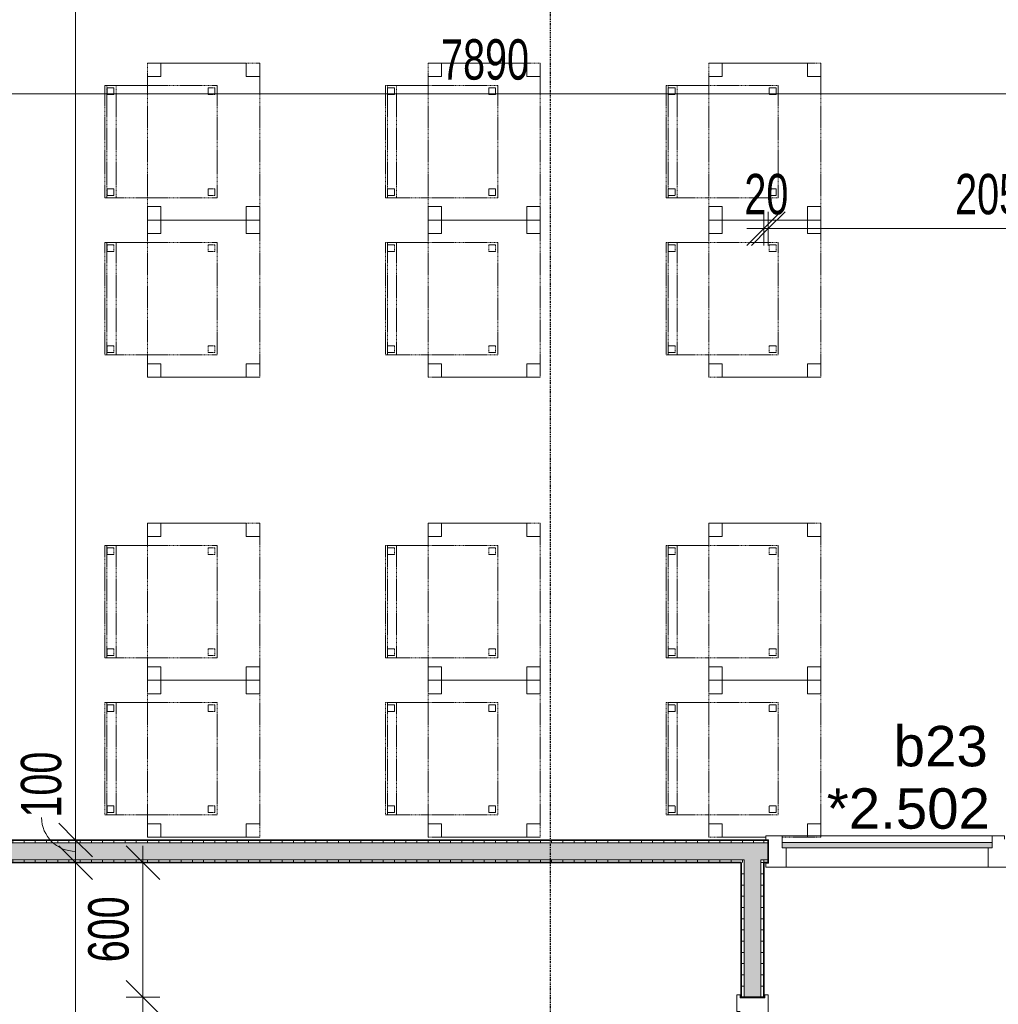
# Model space of a CAD drawing. Header units: millimetres. Extents: x -80560 to 110805, y -11020 to 52719.
# Tile 84 of 182: x 37931 to 42290, y 39018 to 43406. Entities that reach past the tile are written whole.
import ezdxf

# ---------------------------------------------------------------- set-up
doc = ezdxf.new("R2010")
doc.units = ezdxf.units.MM
doc.linetypes.add('CENTER2', pattern=[20, 8, -4, 4, -4])
doc.linetypes.add('DASHED2', pattern=[6, 4, -2])
for name, color, linetype, lineweight in [('A-ANNO-DIMS', 211, 'Continuous', 9), ('A-ANNO-DIMS-100', 211, 'Continuous', 9), ('A-DOOR', 31, 'Continuous', 18), ('A-GLAZ', 151, 'Continuous', 18), ('A-GLAZ-IDEN', 152, 'Continuous', 18), ('A-WALL', 113, 'Continuous', 35), ('A-WALL-PATT', 111, 'Continuous', 35), ('I-FURN', 30, 'Continuous', 18), ('I-WALL', 2, 'Continuous', 18), ('S-GRID', 1, 'Continuous', 9)]:
    doc.layers.add(name, color=color, linetype=linetype, lineweight=lineweight)
doc.styles.add('Arial', font='arial.ttf', dxfattribs={"height": 180})
doc.styles.add('Arial_6', font='arial.ttf', dxfattribs={"width": 0.7, "height": 180})
doc.dimstyles.new('n3o_1_8', dxfattribs={"dimscale": 304.8, "dimtxt": 183.646692, "dimasz": 0.492126, "dimexe": 0.246063, "dimexo": 0.0625, "dimgap": 0.032808, "dimtad": 1, "dimdec": 0, "dimdsep": 46, "dimtxsty": 'Arial_6', "dimblk1": 'OBLIQUE', "dimblk2": 'OBLIQUE', "dimsah": 1, "dimcen": 0.09, "dimdle": 0.246063, "dimazin": 0, "dimtfac": 1, "dimtdec": 4, "dimtix": 1, "dimtmove": 0, "dimatfit": 3, "dimfxl": 0.246063, "dimfxlon": 1, "dimtvp": 1, "dimtolj": 1, "dimtzin": 0, "dimarcsym": 2})
doc.dimstyles.new('n3o_1_8_1', dxfattribs={"dimscale": 304.8, "dimtxt": 183.646692, "dimasz": 0.492126, "dimexe": 0.246063, "dimexo": 0.0625, "dimgap": 0.032808, "dimtad": 1, "dimdec": 0, "dimdsep": 46, "dimtxsty": 'Arial_6', "dimblk1": 'OBLIQUE', "dimblk2": 'OBLIQUE', "dimsah": 1, "dimcen": 0.09, "dimdle": 0.246063, "dimazin": 0, "dimtfac": 1, "dimtdec": 4, "dimtix": 1, "dimtmove": 1, "dimatfit": 3, "dimfxl": 0.246063, "dimfxlon": 1, "dimtvp": 1, "dimtolj": 1, "dimtzin": 0, "dimarcsym": 2})
doc.dimstyles.new('n3o_1_8_3', dxfattribs={"dimscale": 304.8, "dimtxt": 183.646692, "dimasz": 0.492126, "dimexe": 0.246063, "dimexo": 0.0625, "dimgap": 0.032808, "dimtad": 1, "dimdec": 0, "dimdsep": 46, "dimtxsty": 'Arial_6', "dimblk1": 'OBLIQUE', "dimblk2": 'OBLIQUE', "dimsah": 1, "dimcen": 0.09, "dimdle": 0.246063, "dimazin": 0, "dimtfac": 1, "dimtdec": 4, "dimtix": 1, "dimtmove": 0, "dimatfit": 3, "dimfxl": 0.246063, "dimfxlon": 1, "dimtvp": 1, "dimtolj": 1, "dimtzin": 0, "dimarcsym": 2})
doc.dimstyles.new('n3o_1_8_4', dxfattribs={"dimscale": 304.8, "dimtxt": 183.646692, "dimasz": 0.492126, "dimexe": 0.246063, "dimexo": 0.0625, "dimgap": 0.032808, "dimtad": 1, "dimdec": 0, "dimdsep": 46, "dimtxsty": 'Arial_6', "dimblk1": 'OBLIQUE', "dimblk2": 'OBLIQUE', "dimsah": 1, "dimcen": 0.09, "dimdle": 0.246063, "dimazin": 0, "dimtfac": 1, "dimtdec": 4, "dimtix": 1, "dimtmove": 0, "dimatfit": 3, "dimfxl": 0.246063, "dimfxlon": 1, "dimtvp": 1, "dimtolj": 1, "dimtzin": 0, "dimarcsym": 2})
pattern_1 = [(3e-13, (41144.82, 37400), (-3e-13, 50), [])]
pattern_2 = [(90, (38650.07, 39650), (-50, 2e-13), [])]
pattern_3 = [(270, (46544.82, 39750), (50, 2e-13), [])]

# ---------------------------------------------------------------- blocks, each defined once
blk = doc.blocks.new('82_tafel1 - tafel 500x700 2-30673039-DO_02 tweede verdieping')
at = {"layer": 'I-FURN', "linetype": 'DASHED2'}
for p, q in [((350, 250), (-350, 250)), ((-350, 250), (-350, -250)), ((350, 250), (-350, 250)), ((-350, 250), (-350, -250)), ((-350, 250), (-350, 190)), ((-290, 250), (-350, 250)), ((-290, 190), (-290, 250)), ((-290, 250), (290, 250)), ((-290, 250), (-290, 190)), ((290, 250), (290, 190)), ((290, 190), (290, 250)), ((350, 250), (290, 250)), ((350, -250), (350, 250)), ((350, -250), (350, 250)), ((350, 190), (350, 250)), ((-350, -190), (-350, 190)), ((-350, 190), (-290, 190)), ((-290, 190), (-350, 190)), ((290, 190), (350, 190)), ((350, 190), (290, 190)), ((350, 190), (350, -190)), ((-290, -190), (-350, -190)), ((-350, -190), (-290, -190)), ((-350, -190), (-350, -250)), ((-290, -250), (-290, -190)), ((-290, -190), (-290, -250)), ((350, -190), (290, -190)), ((290, -190), (290, -250)), ((290, -250), (290, -190)), ((290, -190), (350, -190)), ((350, -250), (350, -190)), ((-350, -250), (350, -250)), ((-350, -250), (350, -250)), ((-350, -250), (-290, -250)), ((290, -250), (-290, -250)), ((290, -250), (350, -250))]:
    blk.add_line(p, q, dxfattribs=at)
blk = doc.blocks.new('82_zitmeubel - stoel 500x500-V277-DO_02 tweede verdieping')
at = {"layer": 'I-FURN', "linetype": 'DASHED2'}
for p, q in [((-192.1, -73), (-192.1, 237)), ((-192.1, 237), (-192.1, -73)), ((-192.1, 237), (307.9, 237)), ((-192.1, 237), (307.9, 237)), ((-182.1, 226), (-182.1, 198)), ((-182.1, 198), (-182.1, 226)), ((-153.1, 227), (-181.1, 227)), ((-181.1, 227), (-153.1, 227)), ((-152.1, 198), (-152.1, 226)), ((-152.1, 226), (-152.1, 198)), ((267.9, 226), (267.9, 198)), ((267.9, 198), (267.9, 226)), ((296.9, 227), (268.9, 227)), ((268.9, 227), (296.9, 227)), ((297.9, 198), (297.9, 226)), ((297.9, 226), (297.9, 198)), ((307.9, 237), (307.9, -73)), ((307.9, -73), (307.9, 237)), ((-181.1, 197), (-153.1, 197)), ((-153.1, 197), (-181.1, 197)), ((268.9, 197), (296.9, 197)), ((296.9, 197), (268.9, 197)), ((-192.1, -213), (-192.1, -73)), ((-192.1, -73), (-192.1, -263)), ((307.9, -73), (307.9, -213)), ((307.9, -263), (307.9, -73)), ((-192.1, -254.1), (-192.1, -213)), ((307.9, -213), (-192.1, -213)), ((307.9, -213), (307.9, -254.1)), ((-192.1, -263), (-192.1, -254.1)), ((307.9, -254.1), (-192.1, -254.1)), ((-192.1, -263), (307.9, -263)), ((-192.1, -263), (307.9, -263)), ((-182.1, -224), (-182.1, -252)), ((-182.1, -252), (-182.1, -224)), ((-153.1, -223), (-181.1, -223)), ((-181.1, -223), (-153.1, -223)), ((-181.1, -253), (-153.1, -253)), ((-153.1, -253), (-181.1, -253)), ((-152.1, -252), (-152.1, -224)), ((-152.1, -224), (-152.1, -252)), ((267.9, -224), (267.9, -252)), ((267.9, -252), (267.9, -224)), ((296.9, -223), (268.9, -223)), ((268.9, -223), (296.9, -223)), ((268.9, -253), (296.9, -253)), ((296.9, -253), (268.9, -253)), ((297.9, -252), (297.9, -224)), ((297.9, -224), (297.9, -252)), ((307.9, -254.1), (307.9, -263))]:
    blk.add_line(p, q, dxfattribs=at)
for centre, start, end in [((-181.1, 226), 90, 180), ((-181.1, 226), 90, 180), ((-153.1, 226), 360, 90), ((-153.1, 226), 360, 90), ((268.9, 226), 90, 180), ((268.9, 226), 90, 180), ((296.9, 226), 360, 90), ((296.9, 226), 360, 90), ((-181.1, 198), 180, 270), ((-181.1, 198), 180, 270), ((-153.1, 198), 270, 0), ((-153.1, 198), 270, 0), ((268.9, 198), 180, 270), ((268.9, 198), 180, 270), ((296.9, 198), 270, 360), ((296.9, 198), 270, 360), ((-181.1, -224), 90, 180), ((-181.1, -224), 90, 180), ((-181.1, -252), 180, 270), ((-181.1, -252), 180, 270), ((-153.1, -224), 0, 90), ((-153.1, -224), 0, 90), ((-153.1, -252), 270, 0), ((-153.1, -252), 270, 0), ((268.9, -224), 90, 180), ((268.9, -224), 90, 180), ((268.9, -252), 180, 240), ((268.9, -252), 180, 270), ((268.9, -252), 240, 255), ((268.9, -252), 255, 270), ((296.9, -224), 0, 90), ((296.9, -224), 0, 90), ((296.9, -252), 270, 0), ((296.9, -252), 270, 0)]:
    blk.add_arc(centre, 1, start, end, dxfattribs=at)
blk = doc.blocks.new('82_zitmeubel - stoel 500x500-V278-DO_02 tweede verdieping')
at = {"layer": 'I-FURN', "linetype": 'DASHED2'}
for p, q in [((-192.1, -73), (-192.1, 237)), ((-192.1, 237), (-192.1, -73)), ((-192.1, 237), (307.9, 237)), ((-192.1, 237), (307.9, 237)), ((-182.1, 226), (-182.1, 198)), ((-182.1, 198), (-182.1, 226)), ((-153.1, 227), (-181.1, 227)), ((-181.1, 227), (-153.1, 227)), ((-152.1, 198), (-152.1, 226)), ((-152.1, 226), (-152.1, 198)), ((267.9, 226), (267.9, 198)), ((267.9, 198), (267.9, 226)), ((296.9, 227), (268.9, 227)), ((268.9, 227), (296.9, 227)), ((297.9, 198), (297.9, 226)), ((297.9, 226), (297.9, 198)), ((307.9, 237), (307.9, -73)), ((307.9, -73), (307.9, 237)), ((-181.1, 197), (-153.1, 197)), ((-153.1, 197), (-181.1, 197)), ((268.9, 197), (296.9, 197)), ((296.9, 197), (268.9, 197)), ((-192.1, -213), (-192.1, -73)), ((-192.1, -73), (-192.1, -263)), ((307.9, -73), (307.9, -213)), ((307.9, -263), (307.9, -73)), ((-192.1, -254.1), (-192.1, -213)), ((307.9, -213), (-192.1, -213)), ((307.9, -213), (307.9, -254.1)), ((-192.1, -263), (-192.1, -254.1)), ((307.9, -254.1), (-192.1, -254.1)), ((-192.1, -263), (307.9, -263)), ((-192.1, -263), (307.9, -263)), ((-182.1, -224), (-182.1, -252)), ((-182.1, -252), (-182.1, -224)), ((-153.1, -223), (-181.1, -223)), ((-181.1, -223), (-153.1, -223)), ((-181.1, -253), (-153.1, -253)), ((-153.1, -253), (-181.1, -253)), ((-152.1, -252), (-152.1, -224)), ((-152.1, -224), (-152.1, -252)), ((267.9, -224), (267.9, -252)), ((267.9, -252), (267.9, -224)), ((296.9, -223), (268.9, -223)), ((268.9, -223), (296.9, -223)), ((268.9, -253), (296.9, -253)), ((296.9, -253), (268.9, -253)), ((297.9, -252), (297.9, -224)), ((297.9, -224), (297.9, -252)), ((307.9, -254.1), (307.9, -263))]:
    blk.add_line(p, q, dxfattribs=at)
for centre, start, end in [((-181.1, 226), 90, 180), ((-181.1, 226), 90, 180), ((-153.1, 226), 360, 90), ((-153.1, 226), 360, 90), ((268.9, 226), 90, 180), ((268.9, 226), 90, 180), ((296.9, 226), 360, 90), ((296.9, 226), 360, 90), ((-181.1, 198), 180, 270), ((-181.1, 198), 180, 270), ((-153.1, 198), 270, 0), ((-153.1, 198), 270, 345), ((-153.1, 198), 345, 0), ((268.9, 198), 180, 270), ((268.9, 198), 180, 270), ((296.9, 198), 270, 360), ((296.9, 198), 270, 360), ((-181.1, -224), 90, 180), ((-181.1, -224), 90, 180), ((-181.1, -252), 180, 270), ((-181.1, -252), 180, 270), ((-153.1, -224), 0, 90), ((-153.1, -224), 0, 90), ((-153.1, -252), 270, 0), ((-153.1, -252), 270, 0), ((268.9, -224), 90, 180), ((268.9, -224), 90, 180), ((268.9, -252), 180, 270), ((268.9, -252), 180, 270), ((296.9, -224), 0, 90), ((296.9, -224), 0, 90), ((296.9, -252), 270, 0), ((296.9, -252), 270, 0)]:
    blk.add_arc(centre, 1, start, end, dxfattribs=at)
blk = doc.blocks.new('82_zitmeubel - stoel 500x500-V23-DO_02 tweede verdieping')
at = {"layer": 'I-FURN', "linetype": 'DASHED2'}
for p, q in [((-192.1, -73), (-192.1, 237)), ((-192.1, 237), (-192.1, -73)), ((-192.1, 237), (307.9, 237)), ((-192.1, 237), (307.9, 237)), ((-182.1, 226), (-182.1, 198)), ((-182.1, 198), (-182.1, 226)), ((-153.1, 227), (-181.1, 227)), ((-181.1, 227), (-153.1, 227)), ((-152.1, 198), (-152.1, 226)), ((-152.1, 226), (-152.1, 198)), ((267.9, 226), (267.9, 198)), ((267.9, 198), (267.9, 226)), ((296.9, 227), (268.9, 227)), ((268.9, 227), (296.9, 227)), ((297.9, 198), (297.9, 226)), ((297.9, 226), (297.9, 198)), ((307.9, 237), (307.9, -73)), ((307.9, -73), (307.9, 237)), ((-181.1, 197), (-153.1, 197)), ((-153.1, 197), (-181.1, 197)), ((268.9, 197), (296.9, 197)), ((296.9, 197), (268.9, 197)), ((-192.1, -213), (-192.1, -73)), ((-192.1, -73), (-192.1, -263)), ((307.9, -73), (307.9, -213)), ((307.9, -263), (307.9, -73)), ((-192.1, -254.1), (-192.1, -213)), ((307.9, -213), (-192.1, -213)), ((307.9, -213), (307.9, -254.1)), ((-192.1, -263), (-192.1, -254.1)), ((307.9, -254.1), (-192.1, -254.1)), ((-192.1, -263), (307.9, -263)), ((-192.1, -263), (307.9, -263)), ((-182.1, -224), (-182.1, -252)), ((-182.1, -252), (-182.1, -224)), ((-153.1, -223), (-181.1, -223)), ((-181.1, -223), (-153.1, -223)), ((-181.1, -253), (-153.1, -253)), ((-153.1, -253), (-181.1, -253)), ((-152.1, -252), (-152.1, -224)), ((-152.1, -224), (-152.1, -252)), ((267.9, -224), (267.9, -252)), ((267.9, -252), (267.9, -224)), ((296.9, -223), (268.9, -223)), ((268.9, -223), (296.9, -223)), ((268.9, -253), (296.9, -253)), ((296.9, -253), (268.9, -253)), ((297.9, -252), (297.9, -224)), ((297.9, -224), (297.9, -252)), ((307.9, -254.1), (307.9, -263))]:
    blk.add_line(p, q, dxfattribs=at)
for centre, start, end in [((-181.1, 226), 90, 180), ((-181.1, 226), 90, 180), ((-153.1, 226), 360, 90), ((-153.1, 226), 360, 90), ((268.9, 226), 90, 180), ((268.9, 226), 90, 180), ((296.9, 226), 360, 90), ((296.9, 226), 360, 90), ((-181.1, 198), 180, 270), ((-181.1, 198), 180, 270), ((-153.1, 198), 270, 0), ((-153.1, 198), 270, 0), ((268.9, 198), 180, 270), ((268.9, 198), 180, 270), ((296.9, 198), 270, 360), ((296.9, 198), 270, 360), ((-181.1, -224), 90, 180), ((-181.1, -224), 90, 180), ((-181.1, -252), 180, 270), ((-181.1, -252), 180, 270), ((-153.1, -224), 0, 90), ((-153.1, -224), 0, 90), ((-153.1, -252), 270, 0), ((-153.1, -252), 270, 0), ((268.9, -224), 90, 180), ((268.9, -224), 90, 180), ((268.9, -252), 180, 270), ((268.9, -252), 180, 270), ((296.9, -224), 0, 90), ((296.9, -224), 0, 90), ((296.9, -252), 270, 0), ((296.9, -252), 270, 0)]:
    blk.add_arc(centre, 1, start, end, dxfattribs=at)
blk = doc.blocks.new('82_zitmeubel - stoel 500x500-V279-DO_02 tweede verdieping')
at = {"layer": 'I-FURN', "linetype": 'DASHED2'}
for p, q in [((-192.1, -73), (-192.1, 237)), ((-192.1, 237), (-192.1, -73)), ((-192.1, 237), (307.9, 237)), ((-192.1, 237), (307.9, 237)), ((-182.1, 226), (-182.1, 198)), ((-182.1, 198), (-182.1, 226)), ((-153.1, 227), (-181.1, 227)), ((-181.1, 227), (-153.1, 227)), ((-152.1, 198), (-152.1, 226)), ((-152.1, 226), (-152.1, 198)), ((267.9, 226), (267.9, 198)), ((267.9, 198), (267.9, 226)), ((296.9, 227), (268.9, 227)), ((268.9, 227), (296.9, 227)), ((297.9, 198), (297.9, 226)), ((297.9, 226), (297.9, 198)), ((307.9, 237), (307.9, -73)), ((307.9, -73), (307.9, 237)), ((-181.1, 197), (-153.1, 197)), ((-153.1, 197), (-181.1, 197)), ((268.9, 197), (296.9, 197)), ((296.9, 197), (268.9, 197)), ((-192.1, -213), (-192.1, -73)), ((-192.1, -73), (-192.1, -263)), ((307.9, -73), (307.9, -213)), ((307.9, -263), (307.9, -73)), ((-192.1, -254.1), (-192.1, -213)), ((307.9, -213), (-192.1, -213)), ((307.9, -213), (307.9, -254.1)), ((-192.1, -263), (-192.1, -254.1)), ((307.9, -254.1), (-192.1, -254.1)), ((-192.1, -263), (307.9, -263)), ((-192.1, -263), (307.9, -263)), ((-182.1, -224), (-182.1, -252)), ((-182.1, -252), (-182.1, -224)), ((-153.1, -223), (-181.1, -223)), ((-181.1, -223), (-153.1, -223)), ((-181.1, -253), (-153.1, -253)), ((-153.1, -253), (-181.1, -253)), ((-152.1, -252), (-152.1, -224)), ((-152.1, -224), (-152.1, -252)), ((267.9, -224), (267.9, -252)), ((267.9, -252), (267.9, -224)), ((296.9, -223), (268.9, -223)), ((268.9, -223), (296.9, -223)), ((268.9, -253), (296.9, -253)), ((296.9, -253), (268.9, -253)), ((297.9, -252), (297.9, -224)), ((297.9, -224), (297.9, -252)), ((307.9, -254.1), (307.9, -263))]:
    blk.add_line(p, q, dxfattribs=at)
for centre, start, end in [((-181.1, 226), 90, 180), ((-181.1, 226), 90, 180), ((-153.1, 226), 360, 90), ((-153.1, 226), 360, 90), ((268.9, 226), 90, 180), ((268.9, 226), 90, 180), ((296.9, 226), 360, 90), ((296.9, 226), 360, 90), ((-181.1, 198), 180, 270), ((-181.1, 198), 180, 225), ((-181.1, 198), 225, 270), ((-153.1, 198), 270, 0), ((-153.1, 198), 270, 0), ((268.9, 198), 180, 270), ((268.9, 198), 180, 270), ((296.9, 198), 270, 360), ((296.9, 198), 270, 360), ((-181.1, -224), 90, 180), ((-181.1, -224), 90, 180), ((-181.1, -252), 180, 270), ((-181.1, -252), 180, 270), ((-153.1, -224), 0, 90), ((-153.1, -224), 0, 90), ((-153.1, -252), 270, 0), ((-153.1, -252), 270, 0), ((268.9, -224), 90, 180), ((268.9, -224), 90, 180), ((268.9, -252), 180, 240), ((268.9, -252), 180, 270), ((268.9, -252), 240, 255), ((268.9, -252), 255, 270), ((296.9, -224), 0, 90), ((296.9, -224), 0, 90), ((296.9, -252), 270, 0), ((296.9, -252), 270, 0)]:
    blk.add_arc(centre, 1, start, end, dxfattribs=at)
blk = doc.blocks.new('82_zitmeubel - stoel 500x500-V280-DO_02 tweede verdieping')
at = {"layer": 'I-FURN', "linetype": 'DASHED2'}
for p, q in [((-192.1, -73), (-192.1, 237)), ((-192.1, 237), (-192.1, -73)), ((-192.1, 237), (307.9, 237)), ((-192.1, 237), (307.9, 237)), ((-182.1, 226), (-182.1, 198)), ((-182.1, 198), (-182.1, 226)), ((-153.1, 227), (-181.1, 227)), ((-181.1, 227), (-153.1, 227)), ((-152.1, 198), (-152.1, 226)), ((-152.1, 226), (-152.1, 198)), ((267.9, 226), (267.9, 198)), ((267.9, 198), (267.9, 226)), ((296.9, 227), (268.9, 227)), ((268.9, 227), (296.9, 227)), ((297.9, 198), (297.9, 226)), ((297.9, 226), (297.9, 198)), ((307.9, 237), (307.9, -73)), ((307.9, -73), (307.9, 237)), ((-181.1, 197), (-153.1, 197)), ((-153.1, 197), (-181.1, 197)), ((268.9, 197), (296.9, 197)), ((296.9, 197), (268.9, 197)), ((-192.1, -213), (-192.1, -73)), ((-192.1, -73), (-192.1, -263)), ((307.9, -73), (307.9, -213)), ((307.9, -263), (307.9, -73)), ((-192.1, -254.1), (-192.1, -213)), ((307.9, -213), (-192.1, -213)), ((307.9, -213), (307.9, -254.1)), ((-192.1, -263), (-192.1, -254.1)), ((307.9, -254.1), (-192.1, -254.1)), ((-192.1, -263), (307.9, -263)), ((-192.1, -263), (307.9, -263)), ((-182.1, -224), (-182.1, -252)), ((-182.1, -252), (-182.1, -224)), ((-153.1, -223), (-181.1, -223)), ((-181.1, -223), (-153.1, -223)), ((-181.1, -253), (-153.1, -253)), ((-153.1, -253), (-181.1, -253)), ((-152.1, -252), (-152.1, -224)), ((-152.1, -224), (-152.1, -252)), ((267.9, -224), (267.9, -252)), ((267.9, -252), (267.9, -224)), ((296.9, -223), (268.9, -223)), ((268.9, -223), (296.9, -223)), ((268.9, -253), (296.9, -253)), ((296.9, -253), (268.9, -253)), ((297.9, -252), (297.9, -224)), ((297.9, -224), (297.9, -252)), ((307.9, -254.1), (307.9, -263))]:
    blk.add_line(p, q, dxfattribs=at)
for centre, start, end in [((-181.1, 226), 90, 180), ((-181.1, 226), 90, 180), ((-153.1, 226), 360, 90), ((-153.1, 226), 360, 90), ((268.9, 226), 90, 180), ((268.9, 226), 105, 180), ((268.9, 226), 90, 105), ((296.9, 226), 360, 90), ((296.9, 226), 360, 90), ((-181.1, 198), 180, 270), ((-181.1, 198), 180, 270), ((-153.1, 198), 270, 0), ((-153.1, 198), 270, 0), ((268.9, 198), 180, 270), ((268.9, 198), 180, 270), ((296.9, 198), 270, 360), ((296.9, 198), 270, 360), ((-181.1, -224), 90, 180), ((-181.1, -224), 90, 180), ((-181.1, -252), 180, 270), ((-181.1, -252), 180, 270), ((-153.1, -224), 0, 90), ((-153.1, -224), 0, 90), ((-153.1, -252), 270, 0), ((-153.1, -252), 270, 0), ((268.9, -224), 90, 180), ((268.9, -224), 90, 180), ((268.9, -252), 180, 270), ((268.9, -252), 180, 270), ((296.9, -224), 0, 90), ((296.9, -224), 0, 90), ((296.9, -252), 270, 0), ((296.9, -252), 270, 0)]:
    blk.add_arc(centre, 1, start, end, dxfattribs=at)
blk = doc.blocks.new('82_zitmeubel - stoel 500x500-V281-DO_02 tweede verdieping')
at = {"layer": 'I-FURN', "linetype": 'DASHED2'}
for p, q in [((-192.1, -73), (-192.1, 237)), ((-192.1, 237), (-192.1, -73)), ((-192.1, 237), (307.9, 237)), ((-192.1, 237), (307.9, 237)), ((-182.1, 226), (-182.1, 198)), ((-182.1, 198), (-182.1, 226)), ((-153.1, 227), (-181.1, 227)), ((-181.1, 227), (-153.1, 227)), ((-152.1, 198), (-152.1, 226)), ((-152.1, 226), (-152.1, 198)), ((267.9, 226), (267.9, 198)), ((267.9, 198), (267.9, 226)), ((296.9, 227), (268.9, 227)), ((268.9, 227), (296.9, 227)), ((297.9, 198), (297.9, 226)), ((297.9, 226), (297.9, 198)), ((307.9, 237), (307.9, -73)), ((307.9, -73), (307.9, 237)), ((-181.1, 197), (-153.1, 197)), ((-153.1, 197), (-181.1, 197)), ((268.9, 197), (296.9, 197)), ((296.9, 197), (268.9, 197)), ((-192.1, -213), (-192.1, -73)), ((-192.1, -73), (-192.1, -263)), ((307.9, -73), (307.9, -213)), ((307.9, -263), (307.9, -73)), ((-192.1, -254.1), (-192.1, -213)), ((307.9, -213), (-192.1, -213)), ((307.9, -213), (307.9, -254.1)), ((-192.1, -263), (-192.1, -254.1)), ((307.9, -254.1), (-192.1, -254.1)), ((-192.1, -263), (307.9, -263)), ((-192.1, -263), (307.9, -263)), ((-182.1, -224), (-182.1, -252)), ((-182.1, -252), (-182.1, -224)), ((-153.1, -223), (-181.1, -223)), ((-181.1, -223), (-153.1, -223)), ((-181.1, -253), (-153.1, -253)), ((-153.1, -253), (-181.1, -253)), ((-152.1, -252), (-152.1, -224)), ((-152.1, -224), (-152.1, -252)), ((267.9, -224), (267.9, -252)), ((267.9, -252), (267.9, -224)), ((296.9, -223), (268.9, -223)), ((268.9, -223), (296.9, -223)), ((268.9, -253), (296.9, -253)), ((296.9, -253), (268.9, -253)), ((297.9, -252), (297.9, -224)), ((297.9, -224), (297.9, -252)), ((307.9, -254.1), (307.9, -263))]:
    blk.add_line(p, q, dxfattribs=at)
for centre, start, end in [((-181.1, 226), 90, 180), ((-181.1, 226), 90, 180), ((-153.1, 226), 360, 90), ((-153.1, 226), 360, 90), ((268.9, 226), 90, 180), ((268.9, 226), 90, 180), ((296.9, 226), 360, 90), ((296.9, 226), 360, 90), ((-181.1, 198), 180, 270), ((-181.1, 198), 180, 270), ((-153.1, 198), 270, 0), ((-153.1, 198), 270, 0), ((268.9, 198), 180, 270), ((268.9, 198), 180, 270), ((296.9, 198), 270, 360), ((296.9, 198), 270, 360), ((-181.1, -224), 90, 180), ((-181.1, -224), 90, 180), ((-181.1, -252), 180, 270), ((-181.1, -252), 180, 270), ((-153.1, -224), 0, 90), ((-153.1, -224), 0, 90), ((-153.1, -252), 270, 0), ((-153.1, -252), 270, 0), ((268.9, -224), 90, 180), ((268.9, -224), 90, 180), ((268.9, -252), 180, 195), ((268.9, -252), 180, 270), ((268.9, -252), 195, 210), ((268.9, -252), 210, 225), ((268.9, -252), 225, 240), ((268.9, -252), 240, 255), ((268.9, -252), 255, 270), ((296.9, -224), 0, 90), ((296.9, -224), 0, 90), ((296.9, -252), 270, 0), ((296.9, -252), 270, 0)]:
    blk.add_arc(centre, 1, start, end, dxfattribs=at)
blk = doc.blocks.new('82_zitmeubel - stoel 500x500-V290-DO_02 tweede verdieping')
at = {"layer": 'I-FURN', "linetype": 'DASHED2'}
for p, q in [((-192.1, -73), (-192.1, 237)), ((-192.1, 237), (-192.1, -73)), ((-192.1, 237), (307.9, 237)), ((-192.1, 237), (307.9, 237)), ((-182.1, 226), (-182.1, 198)), ((-182.1, 198), (-182.1, 226)), ((-153.1, 227), (-181.1, 227)), ((-181.1, 227), (-153.1, 227)), ((-152.1, 198), (-152.1, 226)), ((-152.1, 226), (-152.1, 198)), ((267.9, 226), (267.9, 198)), ((267.9, 198), (267.9, 226)), ((296.9, 227), (268.9, 227)), ((268.9, 227), (296.9, 227)), ((297.9, 198), (297.9, 226)), ((297.9, 226), (297.9, 198)), ((307.9, 237), (307.9, -73)), ((307.9, -73), (307.9, 237)), ((-181.1, 197), (-153.1, 197)), ((-153.1, 197), (-181.1, 197)), ((268.9, 197), (296.9, 197)), ((296.9, 197), (268.9, 197)), ((-192.1, -213), (-192.1, -73)), ((-192.1, -73), (-192.1, -263)), ((307.9, -73), (307.9, -213)), ((307.9, -263), (307.9, -73)), ((-192.1, -254.1), (-192.1, -213)), ((307.9, -213), (-192.1, -213)), ((307.9, -213), (307.9, -254.1)), ((-192.1, -263), (-192.1, -254.1)), ((307.9, -254.1), (-192.1, -254.1)), ((-192.1, -263), (307.9, -263)), ((-192.1, -263), (307.9, -263)), ((-182.1, -224), (-182.1, -252)), ((-182.1, -252), (-182.1, -224)), ((-153.1, -223), (-181.1, -223)), ((-181.1, -223), (-153.1, -223)), ((-181.1, -253), (-153.1, -253)), ((-153.1, -253), (-181.1, -253)), ((-152.1, -252), (-152.1, -224)), ((-152.1, -224), (-152.1, -252)), ((267.9, -224), (267.9, -252)), ((267.9, -252), (267.9, -224)), ((296.9, -223), (268.9, -223)), ((268.9, -223), (296.9, -223)), ((268.9, -253), (296.9, -253)), ((296.9, -253), (268.9, -253)), ((297.9, -252), (297.9, -224)), ((297.9, -224), (297.9, -252)), ((307.9, -254.1), (307.9, -263))]:
    blk.add_line(p, q, dxfattribs=at)
for centre, start, end in [((-181.1, 226), 90, 180), ((-181.1, 226), 90, 180), ((-153.1, 226), 360, 90), ((-153.1, 226), 360, 90), ((268.9, 226), 90, 180), ((268.9, 226), 105, 180), ((268.9, 226), 90, 105), ((296.9, 226), 360, 90), ((296.9, 226), 360, 90), ((-181.1, 198), 180, 270), ((-181.1, 198), 180, 270), ((-153.1, 198), 270, 0), ((-153.1, 198), 270, 0), ((268.9, 198), 180, 270), ((268.9, 198), 180, 270), ((296.9, 198), 270, 360), ((296.9, 198), 270, 360), ((-181.1, -224), 90, 180), ((-181.1, -224), 90, 180), ((-181.1, -252), 180, 270), ((-181.1, -252), 180, 270), ((-153.1, -224), 0, 90), ((-153.1, -224), 0, 90), ((-153.1, -252), 270, 0), ((-153.1, -252), 270, 0), ((268.9, -224), 90, 180), ((268.9, -224), 90, 180), ((268.9, -252), 180, 195), ((268.9, -252), 180, 270), ((268.9, -252), 195, 210), ((268.9, -252), 210, 225), ((268.9, -252), 225, 240), ((268.9, -252), 240, 255), ((268.9, -252), 255, 270), ((296.9, -224), 0, 90), ((296.9, -224), 0, 90), ((296.9, -252), 270, 0), ((296.9, -252), 270, 0)]:
    blk.add_arc(centre, 1, start, end, dxfattribs=at)
blk = doc.blocks.new('82_tafel1 - tafel 500x700 2-V291-DO_02 tweede verdieping')
at = {"layer": 'I-FURN', "linetype": 'DASHED2'}
for p, q in [((350, 250), (-350, 250)), ((-350, 250), (-350, -250)), ((350, 250), (-350, 250)), ((-350, 250), (-350, -250)), ((-350, 250), (-350, 190)), ((-290, 250), (-350, 250)), ((-290, 190), (-290, 250)), ((-290, 250), (290, 250)), ((-290, 250), (-290, 190)), ((290, 250), (290, 190)), ((290, 190), (290, 250)), ((343.5, 250), (290, 250)), ((350, 78), (350, 250)), ((350, 78), (350, 250)), ((-350, -190), (-350, 190)), ((-350, 190), (-290, 190)), ((-290, 190), (-350, 190)), ((290, 190), (350, 190)), ((343.5, 190), (290, 190)), ((350, 190), (350, 78)), ((350, -250), (350, 5)), ((350, -250), (350, 5)), ((350, 5), (350, -190)), ((-290, -190), (-350, -190)), ((-350, -190), (-290, -190)), ((-350, -190), (-350, -250)), ((-290, -250), (-290, -190)), ((-290, -190), (-290, -250)), ((350, -190), (290, -190)), ((290, -190), (290, -250)), ((290, -250), (290, -190)), ((290, -190), (350, -190)), ((350, -250), (350, -190)), ((-350, -250), (350, -250)), ((-350, -250), (350, -250)), ((-350, -250), (-290, -250)), ((290, -250), (-290, -250)), ((290, -250), (350, -250))]:
    blk.add_line(p, q, dxfattribs=at)
blk = doc.blocks.new('32_n3o_deur_enkel - 90x139_17_K_930_2410x1080_zs-31976621-DO_02 tweede verdieping')
at = {"layer": 'A-GLAZ'}
for p, q in [((-467, 69.5), (-540, 69.5)), ((-540, 69.5), (-540, 54.5)), ((-540, 54.5), (-528, 54.5)), ((-528, 54.5), (-528, -54.5)), ((-467, 55.5), (-467, 69.5)), ((540, 69.5), (467, 69.5)), ((467, 69.5), (467, 55.5)), ((528, -54.5), (528, 54.5)), ((528, 54.5), (540, 54.5)), ((540, 54.5), (540, 69.5)), ((-450, -69.5), (-450, 15.5)), ((450, 15.5), (450, -69.5)), ((-528, -54.5), (-540, -54.5)), ((-540, -54.5), (-540, -69.5)), ((-540, -69.5), (-450, -69.5)), ((450, -69.5), (540, -69.5)), ((540, -54.5), (528, -54.5)), ((540, -69.5), (540, -54.5))]:
    blk.add_line(p, q, dxfattribs=at)
blk = doc.blocks.new('32_n3o_deur_enkel met zijlicht - 90x139_17_K_930_2410x2070_deur glasstrook-V366-DO_02 tweede verdieping')
at = {"layer": 'A-GLAZ'}
for p, q in [((-962, 69), (-1035, 69)), ((-1035, 69), (-1035, 52)), ((-1035, 52), (-1023, 52)), ((-1023, 52), (-1023, -53)), ((-962, 39), (-962, 69)), ((-962, 69), (-790, 69)), ((-790, 69), (-28, 69)), ((28, 69), (-28, 69)), ((-28, 69), (-28, 39)), ((28, 55), (28, 69)), ((1035, 69), (962, 69)), ((962, 69), (962, 55)), ((1023, -53), (1023, 52)), ((1023, 52), (1035, 52)), ((1035, 52), (1035, 69)), ((-945, -70), (-945, 15)), ((-45, 15), (-45, -70)), ((45, -70), (45, 15)), ((945, 15), (945, -70)), ((-1023, -53), (-1035, -53)), ((-1035, -53), (-1035, -70)), ((-1035, -70), (-945, -70)), ((-45, -70), (-945, -70)), ((-45, -70), (45, -70)), ((945, -70), (1035, -70)), ((1035, -53), (1023, -53)), ((1035, -70), (1035, -53))]:
    blk.add_line(p, q, dxfattribs=at)
blk = doc.blocks.new('30_n3o_raam_vast - 24mm-31742709-DO_02 tweede verdieping')
at = {"layer": 'A-DOOR'}
blk.add_hatch(color=256, dxfattribs=at).paths.add_polyline_path([(0, 24), (-934, 24), (-934, 0), (0, 0)], flags=0)
for p, q in [((0, 24), (-934, 24)), ((-934, 24), (-934, 0)), ((-934, 0), (0, 0)), ((0, 0), (0, 24))]:
    blk.add_line(p, q, dxfattribs=at)
blk = doc.blocks.new('DIMBLOCK176-DO_02 tweede verdieping')
at = {"layer": 'A-ANNO-DIMS-100'}
for p, q in [((36055.3, 43074.8), (36130.3, 43149.8)), ((36055.3, 43149.8), (36055.3, 42999.8)), ((36055.3, 43074.8), (36055.3, 43149.8)), ((43944.8, 43074.8), (44019.8, 43149.8)), ((43944.8, 43149.8), (43944.8, 42999.8)), ((43944.8, 43074.8), (43944.8, 43149.8)), ((35980.3, 43074.8), (43944.8, 43074.8)), ((36055.3, 43074.8), (35980.3, 42999.8)), ((43944.8, 43074.8), (43869.8, 42999.8))]:
    blk.add_line(p, q, dxfattribs=at)
at = {"layer": 'A-ANNO-DIMS-100', "color": 0, "insert": (39807.9, 43318.5), "char_height": 180, "width": 461.094, "attachment_point": 1, "line_spacing_factor": 0.941778, "style": 'Arial_6'}
blk.add_mtext('7890', dxfattribs=at)
blk = doc.blocks.new('_Oblique')
at = {"color": 0, "linetype": 'ByBlock', "lineweight": -2}
blk.add_line((-0.5, -0.5), (0.5, 0.5), dxfattribs=at)
blk = doc.blocks.new('DIMBLOCK321-DO_02 tweede verdieping')
at = {"layer": 'A-ANNO-DIMS-100'}
for p, q in [((38179.5, 39650), (38104.5, 39725)), ((38104.5, 39650), (38254.5, 39650)), ((38179.5, 39650), (38104.5, 39650)), ((38179.5, 35250), (38179.5, 39650)), ((38179.5, 39650), (38254.5, 39575)), ((38179.5, 35250), (38104.5, 35325)), ((38104.5, 35250), (38254.5, 35250)), ((38179.5, 35250), (38104.5, 35250)), ((38179.5, 35250), (38254.5, 35175))]:
    blk.add_line(p, q, dxfattribs=at)
at = {"layer": 'A-ANNO-DIMS-100', "color": 0, "insert": (37935.8, 37257.9), "char_height": 180, "width": 461.094, "attachment_point": 1, "rotation": 90, "line_spacing_factor": 0.941778, "style": 'Arial_6'}
blk.add_mtext('4400', dxfattribs=at)
blk = doc.blocks.new('DIMBLOCK322-DO_02 tweede verdieping')
at = {"layer": 'A-ANNO-DIMS-100'}
for p, q in [((38179.5, 39750), (38104.5, 39825)), ((38104.5, 39750), (38254.5, 39750)), ((38179.5, 39750), (38104.5, 39750)), ((38179.5, 39650), (38179.5, 39750)), ((38179.5, 39750), (38254.5, 39675)), ((38179.5, 39650), (38104.5, 39725)), ((38104.5, 39650), (38254.5, 39650)), ((38179.5, 39650), (38104.5, 39650)), ((38179.5, 39650), (38254.5, 39575))]:
    blk.add_line(p, q, dxfattribs=at)
blk.add_ellipse((38179.5, 39850.6), major_axis=(151.3, 0), ratio=0.995266, start_param=3.141593, end_param=4.712389, dxfattribs=at)
at = {"layer": 'A-ANNO-DIMS-100', "color": 0, "insert": (37935.8, 39850.6), "char_height": 180, "width": 345.821, "attachment_point": 1, "rotation": 90, "line_spacing_factor": 0.941778, "style": 'Arial_6'}
blk.add_mtext('100', dxfattribs=at)
blk = doc.blocks.new('DIMBLOCK323-DO_02 tweede verdieping')
at = {"layer": 'A-ANNO-DIMS-100'}
for p, q in [((38179.5, 47839.5), (38104.5, 47914.5)), ((38179.5, 39750), (38179.5, 47914.5)), ((38104.5, 47839.5), (38254.5, 47839.5)), ((38179.5, 47839.5), (38104.5, 47839.5)), ((38179.5, 47839.5), (38254.5, 47764.5)), ((38179.5, 39750), (38104.5, 39825)), ((38104.5, 39750), (38254.5, 39750)), ((38179.5, 39750), (38104.5, 39750)), ((38179.5, 39750), (38254.5, 39675))]:
    blk.add_line(p, q, dxfattribs=at)
at = {"layer": 'A-ANNO-DIMS-100', "color": 0, "insert": (37935.8, 43602.6), "char_height": 180, "width": 461.094, "attachment_point": 1, "rotation": 90, "line_spacing_factor": 0.941778, "style": 'Arial_6'}
blk.add_mtext('8090', dxfattribs=at)
blk = doc.blocks.new('DIMBLOCK406-DO_02 tweede verdieping')
at = {"layer": 'A-ANNO-DIMS-100'}
for p, q in [((41244.8, 42474.8), (41319.8, 42549.8)), ((41244.8, 42399.8), (41244.8, 42549.8)), ((41264.8, 42474.8), (41339.8, 42549.8)), ((41264.8, 42399.8), (41264.8, 42549.8)), ((41169.8, 42474.8), (41264.8, 42474.8)), ((41244.8, 42474.8), (41169.8, 42399.8)), ((41264.8, 42474.8), (41189.8, 42399.8)), ((41244.8, 42474.8), (41244.8, 42399.8)), ((41264.8, 42474.8), (41264.8, 42399.8))]:
    blk.add_line(p, q, dxfattribs=at)
at = {"layer": 'A-ANNO-DIMS-100', "color": 0, "insert": (41158.8, 42718.5), "char_height": 180, "width": 230.547, "attachment_point": 1, "line_spacing_factor": 0.941778, "style": 'Arial_6'}
blk.add_mtext('20', dxfattribs=at)
blk = doc.blocks.new('DIMBLOCK407-DO_02 tweede verdieping')
at = {"layer": 'A-ANNO-DIMS-100'}
for p, q in [((41264.8, 42474.8), (41339.8, 42549.8)), ((41264.8, 42399.8), (41264.8, 42549.8)), ((43314.8, 42474.8), (43389.8, 42549.8)), ((43314.8, 42399.8), (43314.8, 42549.8)), ((41264.8, 42474.8), (41189.8, 42399.8)), ((41264.8, 42474.8), (43314.8, 42474.8)), ((41264.8, 42474.8), (41264.8, 42399.8)), ((43314.8, 42474.8), (43239.8, 42399.8)), ((43314.8, 42474.8), (43314.8, 42399.8))]:
    blk.add_line(p, q, dxfattribs=at)
at = {"layer": 'A-ANNO-DIMS-100', "color": 0, "insert": (42097.7, 42718.5), "char_height": 180, "width": 461.094, "attachment_point": 1, "line_spacing_factor": 0.941778, "style": 'Arial_6'}
blk.add_mtext('2050', dxfattribs=at)
blk = doc.blocks.new('DIMBLOCK671-DO_02 tweede verdieping')
at = {"layer": 'A-ANNO-DIMS-100'}
for p, q in [((38479.5, 39050), (38404.5, 39125)), ((38554.5, 39050), (38404.5, 39050)), ((38479.5, 37990), (38479.5, 39050)), ((38479.5, 39050), (38554.5, 38975)), ((38479.5, 39050), (38554.5, 39050)), ((38479.5, 37990), (38404.5, 38065)), ((38554.5, 37990), (38404.5, 37990)), ((38479.5, 37990), (38554.5, 37915)), ((38479.5, 37990), (38554.5, 37990))]:
    blk.add_line(p, q, dxfattribs=at)
at = {"layer": 'A-ANNO-DIMS-100', "color": 0, "insert": (38235.8, 38327.9), "char_height": 180, "width": 461.094, "attachment_point": 1, "rotation": 90, "line_spacing_factor": 0.941778, "style": 'Arial_6'}
blk.add_mtext('1060', dxfattribs=at)
blk = doc.blocks.new('DIMBLOCK672-DO_02 tweede verdieping')
at = {"layer": 'A-ANNO-DIMS-100'}
for p, q in [((38479.5, 39650), (38404.5, 39725)), ((38479.5, 39050), (38479.5, 39725)), ((38404.5, 39650), (38554.5, 39650)), ((38479.5, 39650), (38404.5, 39650)), ((38479.5, 39650), (38554.5, 39575)), ((38479.5, 39050), (38404.5, 39125)), ((38554.5, 39050), (38404.5, 39050)), ((38479.5, 39050), (38554.5, 38975)), ((38479.5, 39050), (38554.5, 39050))]:
    blk.add_line(p, q, dxfattribs=at)
at = {"layer": 'A-ANNO-DIMS-100', "color": 0, "insert": (38235.8, 39205.9), "char_height": 180, "width": 345.821, "attachment_point": 1, "rotation": 90, "line_spacing_factor": 0.941778, "style": 'Arial_6'}
blk.add_mtext('600', dxfattribs=at)

msp = doc.modelspace()

# ---------------------------------------------------------------- hatches: boundary and pattern name
at = {"layer": 'A-WALL-PATT', "lineweight": 18}
h = msp.add_hatch(dxfattribs=at)
h.set_pattern_fill('FP_49', color=256, angle=90, style=0, pattern_type=2)
h.set_pattern_definition(pattern_2)
h.paths.add_polyline_path([(40707.9, 39737.5), (41244.8, 39737.5), (41244.8, 39750), (36055.3, 39750), (36055.3, 39737.5), (39533.2, 39737.5)], flags=0)
h = msp.add_hatch(dxfattribs=at)
h.set_pattern_fill('FP_94', color=256, angle=-270, style=0, pattern_type=2)
h.set_pattern_definition(pattern_3)
h.paths.add_polyline_path([(51844.8, 39737.5), (51844.8, 39750), (51244.8, 39750), (51244.8, 39737.5), (51280.1, 39737.5)], flags=0)
h.paths.add_polyline_path([(48930.7, 39737.5), (49194.8, 39737.5), (49194.8, 39750), (46694.8, 39750), (46694.8, 39737.5), (47756, 39737.5)], flags=0)
h.paths.add_polyline_path([(44231.9, 39737.5), (44644.8, 39737.5), (44644.8, 39750), (44032.3, 39750), (44032.3, 39737.5)], flags=0)
h.paths.add_polyline_path([(43314.8, 39737.5), (43957.3, 39737.5), (43957.3, 39750), (43314.8, 39750)], flags=0)
h.paths.add_polyline_path([(41264.8, 39737.5), (41264.8, 39750), (41244.8, 39750), (41244.8, 39737.5)], flags=0)
at = {"layer": 'A-WALL-PATT', "lineweight": 5}
msp.add_hatch(color=256, dxfattribs=at).paths.add_polyline_path([(41157.3, 39662.5), (41232.3, 39662.5), (41232.3, 39737.5), (36055.3, 39737.5), (36055.3, 39662.5), (41001.5, 39662.5)], flags=0)
h = msp.add_hatch(color=256, dxfattribs=at)
h.paths.add_polyline_path([(51280.1, 39662.5), (51869.8, 39662.5), (51869.8, 39737.5), (51244.8, 39737.5), (51244.8, 39662.5)], flags=0)
h.paths.add_polyline_path([(49194.8, 39662.5), (49194.8, 39737.5), (46694.8, 39737.5), (46694.8, 39662.5), (48930.7, 39662.5)], flags=0)
h.paths.add_polyline_path([(44644.8, 39662.5), (44644.8, 39737.5), (43314.8, 39737.5), (43314.8, 39662.5), (44231.9, 39662.5)], flags=0)
h.paths.add_polyline_path([(41232.3, 39662.5), (41264.8, 39662.5), (41264.8, 39737.5), (41232.3, 39737.5)], flags=0)
at = {"layer": 'A-WALL-PATT', "lineweight": 18}
h = msp.add_hatch(dxfattribs=at)
h.set_pattern_fill('FP_49', color=256, angle=90, style=0, pattern_type=2)
h.set_pattern_definition(pattern_2)
h.paths.add_polyline_path([(41144.8, 39650), (41157.3, 39650), (41157.3, 39662.5), (36055.3, 39662.5), (36055.3, 39650), (41001.5, 39650)], flags=0)
at = {"layer": 'A-WALL-PATT', "lineweight": 5}
h = msp.add_hatch(color=256, dxfattribs=at)
h.paths.add_polyline_path([(41157.3, 35162.5), (41232.3, 35162.5), (41232.3, 37990), (41157.3, 37990), (41157.3, 35237.5)], flags=0)
h.paths.add_polyline_path([(41232.3, 39050), (41232.3, 39662.5), (41157.3, 39662.5), (41157.3, 39050)], flags=0)
at = {"layer": 'A-WALL-PATT', "lineweight": 18}
h = msp.add_hatch(dxfattribs=at)
h.set_pattern_fill('FP_42', color=256, angle=90, style=0, pattern_type=2)
h.set_pattern_definition(pattern_1)
h.paths.add_polyline_path([(41232.3, 35237.5), (41244.8, 35237.5), (41244.8, 37990), (41232.3, 37990), (41232.3, 35250.3)], flags=0)
h.paths.add_polyline_path([(41232.3, 39050), (41244.8, 39050), (41244.8, 39662.5), (41232.3, 39662.5), (41232.3, 39582.8)], flags=0)
h = msp.add_hatch(dxfattribs=at)
h.set_pattern_fill('FP_94', color=256, angle=-270, style=0, pattern_type=2)
h.set_pattern_definition(pattern_3)
h.paths.add_polyline_path([(51244.8, 39650), (51844.8, 39650), (51844.8, 39662.5), (51244.8, 39662.5)], flags=0)
h.paths.add_polyline_path([(49194.8, 39650), (49194.8, 39662.5), (46694.8, 39662.5), (46694.8, 39650), (48930.7, 39650)], flags=0)
h.paths.add_polyline_path([(44231.9, 39650), (44644.8, 39650), (44644.8, 39662.5), (43314.8, 39662.5), (43314.8, 39650)], flags=0)
h.paths.add_polyline_path([(41244.8, 39650), (41264.8, 39650), (41264.8, 39662.5), (41244.8, 39662.5)], flags=0)
h = msp.add_hatch(dxfattribs=at)
h.set_pattern_fill('FP_42', color=256, angle=90, style=0, pattern_type=2)
h.set_pattern_definition(pattern_1)
h.paths.add_polyline_path([(41144.8, 35150), (41157.3, 35150), (41157.3, 35162.5), (41144.8, 35162.5)], flags=0)
h.paths.add_polyline_path([(41157.3, 35237.5), (41157.3, 37990), (41144.8, 37990), (41144.8, 35237.5)], flags=0)
h.paths.add_polyline_path([(41144.8, 39050), (41157.3, 39050), (41157.3, 39650), (41144.8, 39650), (41144.8, 39582.8)], flags=0)

# ---------------------------------------------------------------- linework, layer by layer
at = {"layer": 'A-WALL', "lineweight": 18}
for p, q in [((36055.3, 39737.5), (41232.3, 39737.5)), ((41264.8, 39737.5), (41232.3, 39737.5)), ((36055.3, 39662.5), (41157.3, 39662.5)), ((41157.3, 39662.5), (41157.3, 39050)), ((41232.3, 39662.5), (41232.3, 39050)), ((41264.8, 39662.5), (41232.3, 39662.5))]:
    msp.add_line(p, q, dxfattribs=at)
at = {"layer": 'I-WALL', "lineweight": 35}
for p, q in [((41244.8, 39750), (36055.3, 39750)), ((41264.8, 39750), (41244.8, 39750)), ((41264.8, 39650), (41264.8, 39750)), ((36055.3, 39650), (41144.8, 39650)), ((41144.8, 39650), (41144.8, 39050)), ((41244.8, 39050), (41244.8, 39650)), ((41244.8, 39650), (41264.8, 39650)), ((41144.8, 39050), (41244.8, 39050))]:
    msp.add_line(p, q, dxfattribs=at)
at = {"layer": 'S-GRID', "linetype": 'CENTER2', "lineweight": 25}
msp.add_line((40294.8, 4383.3), (40294.8, 52119.1), dxfattribs=at)

# ---------------------------------------------------------------- block references
at = {"layer": 'A-DOOR'}
msp.add_blockref('30_n3o_raam_vast - 24mm-31742709-DO_02 tweede verdieping', (42261.8, 39715), dxfattribs=at)
at = {"layer": 'A-GLAZ'}
msp.add_blockref('32_n3o_deur_enkel met zijlicht - 90x139_17_K_930_2410x2070_deur glasstrook-V366-DO_02 tweede verdieping', (42289.8, 39700), dxfattribs=at)
at = {"layer": 'A-GLAZ', "rotation": 89.99999999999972}
msp.add_blockref('32_n3o_deur_enkel - 90x139_17_K_930_2410x1080_zs-31976621-DO_02 tweede verdieping', (41194.8, 38520), dxfattribs=at)
at = {"layer": 'I-FURN', "linetype": 'DASHED2', "rotation": 269.9999999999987}
for name, p in [('82_tafel1 - tafel 500x700 2-30673039-DO_02 tweede verdieping', (38749.8, 42862.5)), ('82_tafel1 - tafel 500x700 2-30673039-DO_02 tweede verdieping', (39999.8, 42862.5)), ('82_tafel1 - tafel 500x700 2-30673039-DO_02 tweede verdieping', (41249.8, 42862.5)), ('82_zitmeubel - stoel 500x500-V277-DO_02 tweede verdieping', (38572.8, 42920.4)), ('82_zitmeubel - stoel 500x500-V277-DO_02 tweede verdieping', (39822.8, 42920.4)), ('82_zitmeubel - stoel 500x500-V279-DO_02 tweede verdieping', (41072.8, 42920.4)), ('82_tafel1 - tafel 500x700 2-30673039-DO_02 tweede verdieping', (38749.8, 42162.5)), ('82_tafel1 - tafel 500x700 2-30673039-DO_02 tweede verdieping', (39999.8, 42162.5)), ('82_tafel1 - tafel 500x700 2-30673039-DO_02 tweede verdieping', (41249.8, 42162.5)), ('82_zitmeubel - stoel 500x500-V278-DO_02 tweede verdieping', (38572.8, 42220.4)), ('82_zitmeubel - stoel 500x500-V23-DO_02 tweede verdieping', (39822.8, 42220.4)), ('82_zitmeubel - stoel 500x500-V280-DO_02 tweede verdieping', (41072.8, 42220.4)), ('82_tafel1 - tafel 500x700 2-30673039-DO_02 tweede verdieping', (38749.8, 40812.5)), ('82_tafel1 - tafel 500x700 2-30673039-DO_02 tweede verdieping', (39999.8, 40812.5)), ('82_tafel1 - tafel 500x700 2-30673039-DO_02 tweede verdieping', (41249.8, 40812.5)), ('82_zitmeubel - stoel 500x500-V281-DO_02 tweede verdieping', (38572.8, 40870.4)), ('82_zitmeubel - stoel 500x500-V290-DO_02 tweede verdieping', (39822.8, 40870.4)), ('82_zitmeubel - stoel 500x500-V281-DO_02 tweede verdieping', (41072.8, 40870.4)), ('82_tafel1 - tafel 500x700 2-30673039-DO_02 tweede verdieping', (38749.8, 40112.5)), ('82_tafel1 - tafel 500x700 2-30673039-DO_02 tweede verdieping', (39999.8, 40112.5)), ('82_tafel1 - tafel 500x700 2-V291-DO_02 tweede verdieping', (41249.8, 40112.5)), ('82_zitmeubel - stoel 500x500-V23-DO_02 tweede verdieping', (38572.8, 40170.4)), ('82_zitmeubel - stoel 500x500-V23-DO_02 tweede verdieping', (39822.8, 40170.4)), ('82_zitmeubel - stoel 500x500-V23-DO_02 tweede verdieping', (41072.8, 40170.4))]:
    msp.add_blockref(name, p, dxfattribs=at)

# ---------------------------------------------------------------- texts
at = {"layer": 'A-GLAZ-IDEN', "lineweight": 9, "char_height": 180, "attachment_point": 1, "style": 'Arial'}
for s, insert, width in [('b23', (41823.5, 40258.8), 505.063), ('*2.502', (41525.8, 39981), 865.822)]:
    msp.add_mtext(s, dxfattribs=dict(at, insert=insert, width=width))

# ---------------------------------------------------------------- dimensions: what is measured, and where the dimension line sits
at = {"layer": 'A-ANNO-DIMS'}
for base, p1, p2, dimstyle, override, picture, middle in [((38179.5284419, 47839.5), (38104.5284419, 39750), (38104.5284419, 47839.5), 'n3o_1_8_3', {"dimpost": '<>', "dimfxl": 8089.5}, 'DIMBLOCK323-DO_02 tweede verdieping', (38077.6253036, 43794.75)), ((38179.5, 39650), (38104.5, 35250), (38104.5, 39650), 'n3o_1_8_3', {"dimpost": '<>', "dimfxl": 4400}, 'DIMBLOCK321-DO_02 tweede verdieping', (38077.6, 37450)), ((38479.5, 39650), (38554.5, 39050), (38404.5, 39650), 'n3o_1_8_4', {"dimpost": '<>', "dimfxl": 618.465844}, 'DIMBLOCK672-DO_02 tweede verdieping', (38377.6, 39350)), ((38479.5, 39050), (38554.5, 37990), (38554.5, 39050), 'n3o_1_8_4', {"dimpost": '<>', "dimfxl": 1060}, 'DIMBLOCK671-DO_02 tweede verdieping', (38377.6, 38520))]:
    dim = msp.add_linear_dim(base=base, p1=p1, p2=p2, angle=90, dimstyle=dimstyle, override=override, dxfattribs=at)
    dim.commit()
    dim.dimension.update_dxf_attribs({"geometry": picture, "text_midpoint": middle})
for base, p1, p2, dimstyle, override, picture, middle in [((43944.8189632, 43074.8073536), (36055.3189632, 43149.8073536), (43944.8189632, 43149.8073536), 'n3o_1_8', {"dimpost": '<>', "dimfxl": 7889.5}, 'DIMBLOCK176-DO_02 tweede verdieping', (40000.0689632, 43176.7104919)), ((41264.8, 42474.8), (41244.8, 42399.8), (41264.8, 42399.8), 'n3o_1_8_3', {"dimpost": '<>', "dimfxl": 20}, 'DIMBLOCK406-DO_02 tweede verdieping', (41254.8, 42576.7)), ((43314.8, 42474.8), (41264.8, 42399.8), (43314.8, 42399.8), 'n3o_1_8_3', {"dimpost": '<>', "dimfxl": 2050}, 'DIMBLOCK407-DO_02 tweede verdieping', (42289.8, 42576.7))]:
    dim = msp.add_linear_dim(base=base, p1=p1, p2=p2, dimstyle=dimstyle, override=override, dxfattribs=at)
    dim.commit()
    dim.dimension.update_dxf_attribs({"geometry": picture, "text_midpoint": middle})
dim = msp.add_linear_dim(base=(38179.5, 39750), p1=(38104.5, 39650), p2=(38104.5, 39750), angle=90, dimstyle='n3o_1_8_1', override={"dimpost": '<>', "dimfxl": 100}, dxfattribs=at)
dim.commit()
dim.dimension.update_dxf_attribs({"geometry": 'DIMBLOCK322-DO_02 tweede verdieping', "text_midpoint": (38055.8, 40023.5), "dimtype": 160, "text_rotation": 90})

doc.saveas('drawing.dxf')
